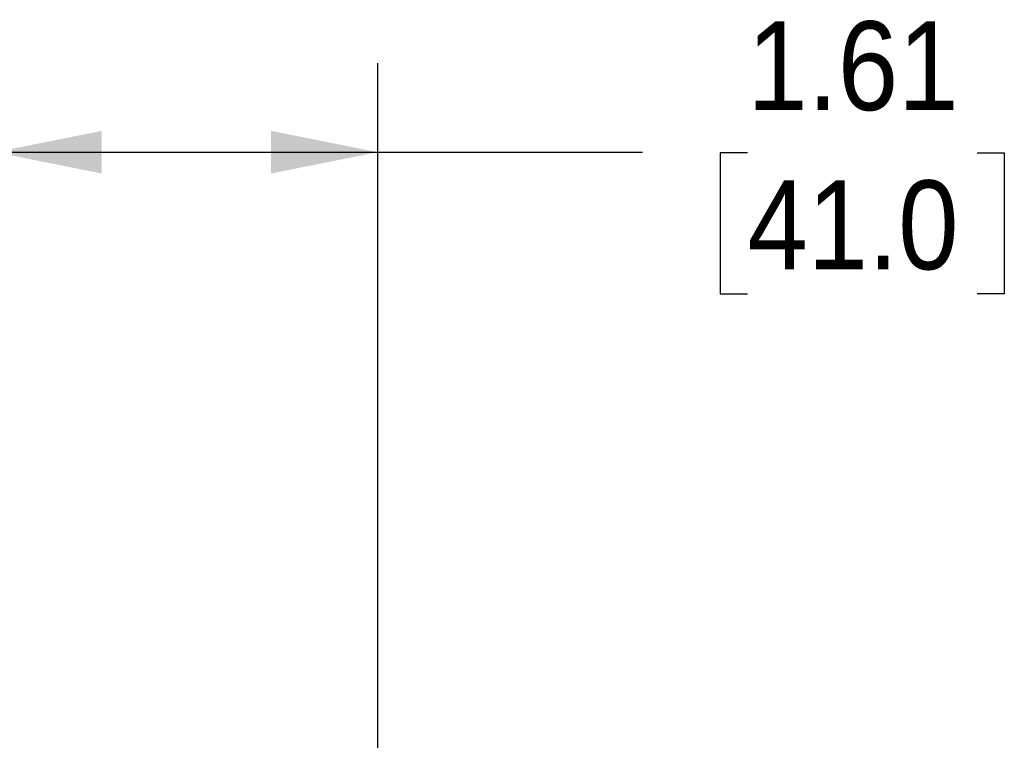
# Model space of a CAD drawing. Header units: inches. Extents: x 0 to 33, y 0 to 25.5.
# Tile 13 of 18: x 21.3 to 25.4, y 15.5 to 18.5. Entities that reach past the tile are written whole.
import ezdxf

# ---------------------------------------------------------------- set-up
doc = ezdxf.new("R2010")
doc.units = ezdxf.units.IN
doc.header["$LTSCALE"] = 3
doc.header["$MEASUREMENT"] = 0
doc.linetypes.add('SLD-Solid', pattern=[0])
doc.layers.add('DIMENSIONS', color=140, linetype='SLD-Solid', lineweight=25)
doc.styles.add('SLDTEXTSTYLE0', font='GOTHIC.TTF', dxfattribs={"width": 0.913})
doc.dimstyles.new('SLDDIMSTYLE2', dxfattribs={"dimtxt": 0.375, "dimasz": 0.45, "dimexe": 0, "dimexo": 0.0625, "dimgap": 0.09375, "dimtad": 0, "dimtih": 1, "dimtoh": 1, "dimrnd": 1e-09, "dimzin": 12, "dimdsep": 46, "dimtxsty": 'SLDTEXTSTYLE0', "dimsah": 1, "dimcen": 0.09, "dimadec": 0, "dimazin": 3, "dimtfac": 1, "dimtofl": 0, "dimtmove": 0, "dimatfit": 3, "dimfxl": 0, "dimfrac": 2, "dimtolj": 1, "dimtzin": 12, "dimarcsym": 0})

# ---------------------------------------------------------------- blocks, each defined once
blk = doc.blocks.new('_D_9')
at = {"layer": 'DIMENSIONS'}
for p, q in [((21.1769, 15.269), (21.1769, 18.3188)), ((22.7911, 13.7246), (22.7911, 18.3188)), ((21.1769, 17.9438), (22.7911, 17.9438)), ((22.7911, 17.9438), (23.9079, 17.9438)), ((24.351, 17.941), (24.2368, 17.941)), ((24.2368, 17.941), (24.2368, 17.3456)), ((25.3208, 17.941), (25.4351, 17.941)), ((25.4351, 17.941), (25.4351, 17.3456)), ((24.2368, 17.3456), (24.351, 17.3456)), ((25.4351, 17.3456), (25.3208, 17.3456))]:
    blk.add_line(p, q, dxfattribs=at)
for points in [[(21.1769, 17.9438), (21.6269, 17.8538), (21.6269, 18.0338)], [(22.7911, 17.9438), (22.3411, 18.0338), (22.3411, 17.8538)]]:
    blk.add_solid(points, dxfattribs=at)
at = {"layer": 'DIMENSIONS', "char_height": 0.375, "attachment_point": 1, "style": 'SLDTEXTSTYLE0'}
for s, insert in [('1.61', (24.351, 18.4961)), ('41.0', (24.351, 17.8246))]:
    blk.add_mtext(s, dxfattribs=dict(at, insert=insert))

msp = doc.modelspace()

# ---------------------------------------------------------------- dimensions: what is measured, and where the dimension line sits
at = {"layer": 'DIMENSIONS'}
dim = msp.add_linear_dim(base=(22.7911, 17.9438), p1=(21.1769, 15.119), p2=(22.7911, 13.5746), dimstyle='SLDDIMSTYLE2', dxfattribs=at)
dim.commit()
dim.dimension.update_dxf_attribs({"geometry": '_D_9', "text_midpoint": (24.8359, 17.9438), "dimtype": 160})

doc.saveas('drawing.dxf')
